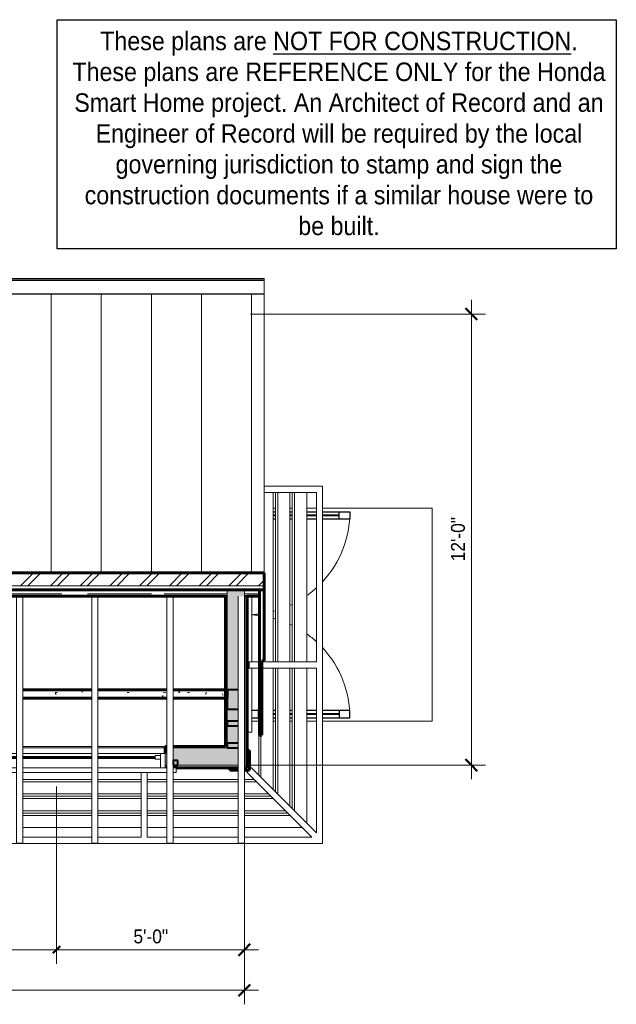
# Model space of a CAD drawing. Header units: inches. Extents: x -217 to 149, y -641 to -327.
# Tile 2 of 2: x -42 to 149, y -641 to -327. Entities that reach past the tile are written whole.
import ezdxf

# ---------------------------------------------------------------- set-up
doc = ezdxf.new("R2010")
doc.units = ezdxf.units.IN
doc.header["$MEASUREMENT"] = 0
doc.linetypes.add('3B Center Short', pattern=[0.59375, 0.375, -0.0625, 0.09375, -0.0625])
for name, color, linetype, lineweight in [('A-ANNO-DIMS', 1, 'Continuous', 9), ('A-ANNO-DIMS-48', 1, 'Continuous', 9), ('A-CLNG-PATT', 5, 'Continuous', 60), ('A-CLNG-SUSP', 5, 'Continuous', 18), ('A-DOOR', 1, 'Continuous', 18), ('A-DOOR-GLAZ', 1, 'Continuous', 40), ('A-FLOR-OTLN', 6, 'Continuous', 18), ('A-GENM', 6, 'Continuous', 9), ('A-GLAZ', 6, 'Continuous', 18), ('A-GLAZ-GLAS', 6, 'Continuous', 40), ('A-ROOF', 4, 'Continuous', 18), ('A-ROOF-OTLN', 4, 'Continuous', 9), ('A-ROOF-PATT', 8, 'Continuous', 60), ('A-WALL', 2, 'Continuous', 60), ('A-WALL-PATT', 2, 'Continuous', 60), ('I-WALL', 2, 'Continuous', 18), ('S-BEAM', 4, 'Continuous', 9)]:
    doc.layers.add(name, color=color, linetype=linetype, lineweight=lineweight)
doc.styles.add('Arial', font='arial.ttf', dxfattribs={"width": 0.9, "height": 4.425898})
doc.dimstyles.new('Linear_-_3_32__Arial_2_1', dxfattribs={"dimscale": 12, "dimtxt": 4.5, "dimasz": 0.1875, "dimexe": 0.375, "dimexo": 0.375, "dimgap": 0.0625, "dimtad": 1, "dimdec": 3, "dimrnd": 0.125, "dimzin": 3, "dimdsep": 46, "dimlunit": 4, "dimtxsty": 'Arial', "dimblk1": 'OBLIQUE', "dimblk2": 'OBLIQUE', "dimsah": 1, "dimcen": 0.09, "dimdle": 0.375, "dimazin": 0, "dimtfac": 1, "dimtdec": 3, "dimtix": 1, "dimtmove": 0, "dimatfit": 3, "dimfxl": 1, "dimtvp": 1, "dimfrac": 2, "dimtolj": 1, "dimtzin": 0, "dimarcsym": 2})
doc.dimstyles.new('Linear_-_3_32__Arial_2_2', dxfattribs={"dimscale": 12, "dimtxt": 4.5, "dimasz": 0.1875, "dimexe": 0.375, "dimexo": 0.375, "dimgap": 0.0625, "dimtad": 1, "dimdec": 3, "dimrnd": 0.125, "dimzin": 3, "dimdsep": 46, "dimlunit": 4, "dimtxsty": 'Arial', "dimblk1": 'OBLIQUE', "dimblk2": 'OBLIQUE', "dimsah": 1, "dimcen": 0.09, "dimdle": 0.375, "dimazin": 0, "dimtfac": 1, "dimtdec": 3, "dimtix": 1, "dimtmove": 0, "dimatfit": 3, "dimfxl": 1, "dimtvp": 1, "dimfrac": 2, "dimtolj": 1, "dimtzin": 0, "dimarcsym": 2})
doc.dimstyles.new('Linear_-_3_32__Arial_2_3', dxfattribs={"dimscale": 12, "dimtxt": 4.5, "dimasz": 0.3125, "dimexe": 0.375, "dimexo": 0.375, "dimgap": 0.0625, "dimtad": 1, "dimdec": 3, "dimrnd": 0.125, "dimzin": 3, "dimdsep": 46, "dimlunit": 4, "dimtxsty": 'Arial', "dimblk1": 'OBLIQUE', "dimblk2": 'OBLIQUE', "dimsah": 1, "dimcen": 0.09, "dimdle": 0.375, "dimazin": 0, "dimtfac": 1, "dimtdec": 3, "dimtix": 1, "dimtmove": 0, "dimatfit": 3, "dimfxl": 1, "dimtvp": 1, "dimfrac": 2, "dimtolj": 1, "dimtzin": 0, "dimarcsym": 2})
pattern_1 = [(135, (0, 0), (-4.006467, -4.006467), [])]
pattern_2 = [(0, (0, 0), (15.36, 3.84), [0.634, -10.886, 0.634, -10.886, -61.44]), (0, (0, 0), (15.36, 3.84), [-23.04, 0.634, -22.406, 0.634, -10.886, -26.88]), (0, (0, 0), (15.36, 3.84), [-57.6, 0.634, -7.046, 0.634, -18.566]), (120, (5.76, 1.92), (-11.005538, 11.38215), [0.634, -10.886, 0.634, -10.886, -61.44]), (120, (5.76, 1.92), (-11.005538, 11.38215), [-23.04, 0.634, -22.406, 0.634, -10.886, -26.88]), (120, (5.76, 1.92), (-11.005538, 11.38215), [-57.6, 0.634, -7.046, 0.634, -18.566]), (240, (7.68, 9.6), (-4.354462, -15.22215), [0.634, -10.886, 0.634, -10.886, -61.44]), (240, (7.68, 9.6), (-4.354462, -15.22215), [-23.04, 0.634, -22.406, 0.634, -10.886, -26.88]), (240, (7.68, 9.6), (-4.354462, -15.22215), [-57.6, 0.634, -7.046, 0.634, -18.566])]

# ---------------------------------------------------------------- blocks, each defined once
blk = doc.blocks.new('Two panel out-swing French Style - 5880FR-2991159-Clearstory Plan Visitors Center')
at = {"layer": 'A-DOOR', "lineweight": 30}
for p, q in [((-17.12, 27.56), (-17.12, 36.31)), ((-17.12, 36.31), (-14.78, 36.31)), ((-14.78, 36.31), (-14.78, 27.56)), ((48.62, 36.31), (46.28, 36.31)), ((46.28, 36.31), (46.28, 27.56)), ((48.62, 27.56), (48.62, 36.31)), ((-14.78, 32.81), (-17.12, 32.81)), ((46.28, 32.81), (48.62, 32.81)), ((-17.12, 22.49), (-17.12, 25.56)), ((-14.78, 25.56), (-14.78, 22.49)), ((46.28, 25.56), (46.28, 22.49)), ((48.62, 22.49), (48.62, 25.56)), ((-17.12, 17.11), (-17.12, 17.89)), ((-14.78, 17.89), (-14.78, 17.11)), ((46.28, 17.89), (46.28, 17.11)), ((48.62, 17.11), (48.62, 17.89)), ((-17.12, 11.74), (-17.12, 12.51)), ((-14.78, 12.51), (-14.78, 11.74)), ((46.28, 12.51), (46.28, 11.74)), ((48.62, 11.74), (48.62, 12.51)), ((46.28, 7.14), (46.28, 4.94)), ((46.28, 6.94), (48.62, 6.94)), ((48.62, 4.94), (48.62, 7.14))]:
    blk.add_line(p, q, dxfattribs=at)
at = {"layer": 'A-DOOR'}
for p, q in [((9.86, 4.94), (30.75, 4.94)), ((32.75, 4.94), (53.25, 4.94)), ((53.25, 4.94), (53.25, 3.44))]:
    blk.add_line(p, q, dxfattribs=at)
at = {"layer": 'A-DOOR', "lineweight": 9}
for centre, radius, start, end in [((-17.12, 3.44), 32.87, 47.3247, 90), ((48.62, 3.44), 32.87, 90, 132.6753), ((-17.12, 3.44), 32.87, 35.476, 42.3992), ((48.62, 3.44), 32.87, 137.6008, 144.524), ((-17.12, 3.44), 32.87, 24.6243, 26.1388), ((48.62, 3.44), 32.87, 153.8612, 155.3757), ((-17.12, 3.44), 32.87, 14.6255, 16.0466), ((48.62, 3.44), 32.87, 163.9534, 165.3745), ((-17.12, 3.44), 32.88, 2.6217, 6.4703), ((48.62, 3.44), 32.87, 173.5297, 177.3783)]:
    blk.add_arc(centre, radius, start, end, dxfattribs=at)
at = {"layer": 'A-DOOR-GLAZ'}
for p, q in [((-15.95, 32.81), (-15.95, 27.56)), ((47.45, 32.81), (47.45, 27.56)), ((-15.95, 25.56), (-15.95, 22.49)), ((47.45, 25.56), (47.45, 22.49)), ((-15.95, 17.89), (-15.95, 17.11)), ((47.45, 17.89), (47.45, 17.11)), ((-15.95, 12.51), (-15.95, 11.74)), ((47.45, 12.51), (47.45, 11.74)), ((47.45, 7.14), (47.45, 6.94))]:
    blk.add_line(p, q, dxfattribs=at)
blk = doc.blocks.new('Single Fixed - 70_ x 18_-2846920-Clearstory Plan Visitors Center')
at = {"layer": 'A-GLAZ'}
for p, q in [((-38.25, 4.94), (-37.22, 4.94)), ((-38.25, 3.44), (-38.25, 4.94)), ((-37.22, 3.44), (-38.25, 3.44)), ((-35.25, 4.94), (-13.22, 4.94)), ((-13.22, 3.44), (-35.25, 3.44)), ((-13.22, 3.44), (-34.75, 3.44)), ((-34.75, 3.44), (-34.75, -1.13)), ((-33.2, 3.44), (-33.2, -1.13)), ((-11.25, 4.94), (10.78, 4.94)), ((10.78, 3.44), (-11.25, 3.44)), ((10.78, 3.44), (-11.25, 3.44)), ((12.75, 4.94), (34.78, 4.94)), ((34.75, 3.44), (12.75, 3.44)), ((34.78, 3.44), (12.75, 3.44)), ((33.2, -1.13), (33.2, 3.44)), ((34.75, -1.13), (34.75, 3.44)), ((36.75, 4.94), (38.25, 4.94)), ((38.25, 3.44), (36.75, 3.44)), ((38.25, 4.94), (38.25, 3.44)), ((-33.2, 0.7), (-31.55, 0.7)), ((-31.55, 0.7), (-31.55, -0.55)), ((31.55, -0.55), (31.55, 0.7)), ((31.55, 0.7), (33.2, 0.7)), ((-34.75, -1.13), (-13.22, -1.13)), ((-31.55, -0.55), (-33.2, -0.55)), ((-11.25, -1.13), (10.78, -1.13)), ((12.75, -1.13), (34.75, -1.13)), ((33.2, -0.55), (31.55, -0.55))]:
    blk.add_line(p, q, dxfattribs=at)
at = {"layer": 'A-GLAZ-GLAS'}
for p, q in [((-13.22, 0.25), (-31.55, 0.25)), ((10.78, 0.25), (-11.25, 0.25)), ((31.55, 0.25), (12.75, 0.25)), ((-31.55, 0), (-13.22, 0)), ((-11.25, 0), (10.78, 0)), ((12.75, 0), (31.55, 0))]:
    blk.add_line(p, q, dxfattribs=at)
blk = doc.blocks.new('RafterBeam - RafterBeam-2734537-Clearstory Plan Visitors Center')
at = {"layer": 'S-BEAM'}
for p, q in [((-187.04, -510.78), (-187.04, -589.54)), ((-185.07, -589.54), (-185.07, -510.78)), ((-187.04, -589.54), (-185.07, -589.54))]:
    blk.add_line(p, q, dxfattribs=at)
blk = doc.blocks.new('Dimension Lumber - 2x2-2870130-Clearstory Plan Visitors Center')
at = {"layer": 'S-BEAM', "lineweight": 40}
for p, q in [((8.46, -563.17), (6.96, -563.17)), ((6.96, -563.17), (6.96, -564.67)), ((6.96, -564.67), (8.46, -564.67)), ((8.46, -564.67), (8.46, -563.17))]:
    blk.add_line(p, q, dxfattribs=at)
blk = doc.blocks.new('DIMBLOCK2-Clearstory Plan Visitors Center')
at = {"layer": 'A-ANNO-DIMS-48', "transparency": 16777216}
for p, q in [((-126.29, -571.54), (-126.29, -628.12)), ((-30.29, -571.54), (-30.29, -628.12)), ((-126.29, -623.62), (-30.29, -623.62))]:
    blk.add_line(p, q, dxfattribs=at)
at = {"layer": 'A-ANNO-DIMS-48', "linetype": '3B Center Short', "transparency": 16777216}
for p, q in [((-126.29, -623.62), (-126.29, -571.54)), ((-30.29, -623.62), (-30.29, -571.54))]:
    blk.add_line(p, q, dxfattribs=at)
at = {"layer": 'A-ANNO-DIMS-48', "lineweight": 50, "transparency": 16777216}
for p, q in [((-126.29, -623.62), (-127.41, -624.74)), ((-126.29, -623.62), (-125.16, -622.49)), ((-30.29, -623.62), (-31.41, -624.74)), ((-30.29, -623.62), (-29.16, -622.49))]:
    blk.add_line(p, q, dxfattribs=at)
at = {"layer": 'A-ANNO-DIMS-48', "color": 0, "transparency": 16777216, "insert": (-83.72, -617.13), "char_height": 4.426, "width": 13.0431, "attachment_point": 1, "line_spacing_factor": 0.938532, "style": 'Arial'}
blk.add_mtext('8\'-0"', dxfattribs=at)
blk = doc.blocks.new('_Oblique')
at = {"color": 0, "linetype": 'ByBlock', "lineweight": -2}
blk.add_line((-0.5, -0.5), (0.5, 0.5), dxfattribs=at)
blk = doc.blocks.new('DIMBLOCK3-Clearstory Plan Visitors Center')
at = {"layer": 'A-ANNO-DIMS-48', "transparency": 16777216}
for p, q in [((29.71, -566.61), (29.71, -628.12)), ((29.71, -623.62), (29.71, -566.61)), ((-30.29, -571.54), (-30.29, -628.12)), ((-30.29, -623.62), (34.21, -623.62))]:
    blk.add_line(p, q, dxfattribs=at)
at = {"layer": 'A-ANNO-DIMS-48', "linetype": '3B Center Short', "transparency": 16777216}
blk.add_line((-30.29, -623.62), (-30.29, -571.54), dxfattribs=at)
at = {"layer": 'A-ANNO-DIMS-48', "lineweight": 50, "transparency": 16777216}
for p, q in [((29.71, -623.62), (31.59, -621.74)), ((-30.29, -623.62), (-31.41, -624.74)), ((-30.29, -623.62), (-29.16, -622.49)), ((29.71, -623.62), (27.84, -625.49))]:
    blk.add_line(p, q, dxfattribs=at)
at = {"layer": 'A-ANNO-DIMS-48', "color": 0, "transparency": 16777216, "insert": (-5.72, -617.13), "char_height": 4.426, "width": 13.0431, "attachment_point": 1, "line_spacing_factor": 0.938532, "style": 'Arial'}
blk.add_mtext('5\'-0"', dxfattribs=at)
blk = doc.blocks.new('DIMBLOCK4-Clearstory Plan Visitors Center')
at = {"layer": 'A-ANNO-DIMS-48', "transparency": 16777216}
for p, q in [((102.22, -416.17), (102.22, -569.17)), ((31.65, -420.67), (106.72, -420.67)), ((102.22, -420.67), (31.65, -420.67)), ((31.65, -564.67), (106.72, -564.67)), ((102.22, -564.67), (31.65, -564.67))]:
    blk.add_line(p, q, dxfattribs=at)
at = {"layer": 'A-ANNO-DIMS-48', "lineweight": 50, "transparency": 16777216}
for p, q in [((102.22, -420.67), (100.34, -418.79)), ((102.22, -420.67), (104.09, -422.54)), ((102.22, -564.67), (100.34, -562.79)), ((102.22, -564.67), (104.09, -566.54))]:
    blk.add_line(p, q, dxfattribs=at)
at = {"layer": 'A-ANNO-DIMS-48', "color": 0, "transparency": 16777216, "insert": (95.73, -499.63), "char_height": 4.426, "width": 16.6985, "attachment_point": 1, "rotation": 90, "line_spacing_factor": 0.938532, "style": 'Arial'}
blk.add_mtext('12\'-0"', dxfattribs=at)
blk = doc.blocks.new('DIMBLOCK5-Clearstory Plan Visitors Center')
at = {"layer": 'A-ANNO-DIMS-48', "transparency": 16777216}
for p, q in [((-210.29, -566.61), (-210.29, -641.01)), ((-210.29, -636.51), (-210.29, -566.61)), ((29.71, -566.61), (29.71, -641.01)), ((29.71, -636.51), (29.71, -566.61)), ((-214.79, -636.51), (34.21, -636.51))]:
    blk.add_line(p, q, dxfattribs=at)
at = {"layer": 'A-ANNO-DIMS-48', "lineweight": 50, "transparency": 16777216}
for p, q in [((-210.29, -636.51), (-208.41, -634.64)), ((29.71, -636.51), (31.59, -634.64)), ((-210.29, -636.51), (-212.16, -638.39)), ((29.71, -636.51), (27.84, -638.39))]:
    blk.add_line(p, q, dxfattribs=at)
at = {"layer": 'A-ANNO-DIMS-48', "color": 0, "transparency": 16777216, "insert": (-97.24, -630.02), "char_height": 4.426, "width": 16.6985, "attachment_point": 1, "line_spacing_factor": 0.938532, "style": 'Arial'}
blk.add_mtext('20\'-0"', dxfattribs=at)

msp = doc.modelspace()

# ---------------------------------------------------------------- hatches: boundary and pattern name
at = {"layer": 'A-CLNG-PATT', "lineweight": 9}
h = msp.add_hatch(dxfattribs=at)
h.set_pattern_fill('FP_2', color=256, style=0, pattern_type=2)
h.set_pattern_definition(pattern_2)
h.paths.add_polyline_path([(24.2139, -543.2449), (24.2139, -540.6679), (6.9324, -540.6679), (6.9324, -543.2449), (19.4796, -543.2449)], flags=0)
h.paths.add_polyline_path([(-187.0361, -543.2449), (-187.0361, -540.6679), (-204.7861, -540.6679), (-204.7861, -543.2449), (-204.2861, -543.2449)], flags=0)
h.paths.add_polyline_path([(-91.0361, -543.2449), (-91.0361, -540.6679), (-113.0676, -540.6679), (-113.0676, -543.2449), (-112.526, -543.2449)], flags=0)
h.paths.add_polyline_path([(-89.0676, -543.2449), (-67.0361, -543.2449), (-67.0361, -540.6679), (-89.0676, -540.6679), (-89.0676, -541.9455)], flags=0)
h.paths.add_polyline_path([(-185.0676, -543.2449), (-163.0361, -543.2449), (-163.0361, -540.6679), (-185.0676, -540.6679), (-185.0676, -543.0281)], flags=0)
h.paths.add_polyline_path([(4.9639, -543.2449), (4.9639, -540.6679), (-17.0676, -540.6679), (-17.0676, -543.2449), (-16.522, -543.2449)], flags=0)
h.paths.add_polyline_path([(-161.0676, -543.2449), (-139.0361, -543.2449), (-139.0361, -540.6679), (-161.0676, -540.6679), (-161.0676, -542.7575)], flags=0)
h.paths.add_polyline_path([(-65.0676, -543.2449), (-43.0361, -543.2449), (-43.0361, -540.6679), (-65.0676, -540.6679), (-65.0676, -541.6748)], flags=0)
h.paths.add_polyline_path([(-19.0361, -543.2449), (-19.0361, -540.6679), (-41.0676, -540.6679), (-41.0676, -543.2449)], flags=0)
h.paths.add_polyline_path([(-115.0361, -543.2449), (-115.0361, -540.6679), (-137.0676, -540.6679), (-137.0676, -543.2449)], flags=0)
at = {"layer": 'A-ROOF-PATT', "lineweight": 9}
h = msp.add_hatch(dxfattribs=at)
h.set_pattern_fill('FP_6', color=256, style=0, pattern_type=2)
h.set_pattern_definition([(270, (0, -26.816), (16, 1e-15), [])])
h.paths.add_polyline_path([(36.0889, -503.3023), (36.0889, -414.2929), (-216.6611, -414.2929), (-216.6611, -503.3023), (31.4801, -503.3023)], flags=0)
h = msp.add_hatch(dxfattribs=at)
h.set_pattern_fill('FP_5', color=256, style=0, pattern_type=2)
h.set_pattern_definition([(45, (0, 0), (-4.75176, 4.75176), []), (45, (0, 7.2), (-4.75176, 4.75176), [])])
h.paths.add_polyline_path([(-208.5301, -507.4254), (36.0889, -507.4254), (36.0889, -503.3023), (-216.6611, -503.3023), (-216.6611, -507.4254)], flags=0)
h = msp.add_hatch(dxfattribs=at)
h.set_pattern_fill('FP_3', color=256, style=0, pattern_type=2)
h.set_pattern_definition([(0, (0, 0), (8.976, 4.08), [61.2, -8.16, 20.4, -4.08]), (0, (5.426, 2.04), (-4.08, 5.426), [12.24, -1.346, 24.48, -3.06]), (0, (2.04, 3.468), (21.216, 2.734), [32.64, -5.712, 16.32, -4.08])])
h.paths.add_polyline_path([(31.4801, -510.7754), (34.5889, -510.7754), (34.5889, -508.7138), (29.7139, -508.7138), (29.7139, -510.7754), (30.5889, -510.7754)], flags=0)
h.paths.add_polyline_path([(23.7139, -510.7754), (24.2139, -510.7754), (24.2139, -508.7138), (-204.7861, -508.7138), (-204.7861, -510.7754), (-16.522, -510.7754)], flags=0)
h.paths.add_polyline_path([(-211.1611, -510.7754), (-210.2861, -510.7754), (-210.2861, -508.7138), (-215.1611, -508.7138), (-215.1611, -510.7754)], flags=0)
at = {"layer": 'A-WALL-PATT'}
msp.add_hatch(color=256, dxfattribs=at).paths.add_polyline_path([(24.2139, -559.1679), (27.7454, -559.1679), (27.7454, -510.7754), (29.7139, -510.7754), (29.7139, -508.7138), (24.2139, -508.7138), (24.2139, -558.6679)], flags=0)
at = {"layer": 'A-WALL-PATT', "lineweight": 9}
h = msp.add_hatch(dxfattribs=at)
h.set_pattern_fill('FP_2', color=256, style=0, pattern_type=2)
h.set_pattern_definition(pattern_2)
h.paths.add_polyline_path([(24.2139, -558.6679), (24.2139, -510.7754), (23.7139, -510.7754), (23.7139, -558.6679)], flags=0)
h = msp.add_hatch(dxfattribs=at)
h.set_pattern_fill('FP_1', color=256, style=0, pattern_type=2)
h.set_pattern_definition(pattern_1)
h.paths.add_polyline_path([(30.2139, -565.1679), (30.5889, -565.1679), (30.5889, -510.7754), (30.2139, -510.7754), (30.2139, -564.6679)], flags=0)
at = {"layer": 'A-WALL-PATT'}
h = msp.add_hatch(color=256, dxfattribs=at)
h.paths.add_polyline_path([(-89.0676, -564.6679), (-67.0361, -564.6679), (-67.0361, -559.1679), (-89.0676, -559.1679), (-89.0676, -562.3441)], flags=0)
h.paths.add_polyline_path([(6.9324, -564.6679), (27.7454, -564.6679), (27.7454, -559.1679), (6.9324, -559.1679), (6.9324, -563.9805)], flags=0)
h.paths.add_polyline_path([(4.9639, -564.6679), (4.9639, -559.1679), (4.4639, -559.1679), (4.4639, -564.6679)], flags=0)
h.paths.add_polyline_path([(-65.0676, -564.6679), (-65.0361, -564.6679), (-65.0361, -559.1679), (-65.0676, -559.1714), (-65.0676, -564.6649)], flags=0)
h.paths.add_polyline_path([(-91.0361, -564.6679), (-91.0361, -559.1679), (-91.5361, -559.1679), (-91.5361, -564.6679)], flags=0)
h.paths.add_polyline_path([(-204.7861, -564.6679), (-187.0361, -564.6679), (-187.0361, -559.1679), (-204.7861, -559.1679)], flags=0)
h.paths.add_polyline_path([(-184.5291, -564.6679), (-163.0361, -564.6679), (-163.0361, -559.1679), (-185.0676, -559.1679), (-185.0676, -564.6679)], flags=0)
h.paths.add_polyline_path([(-161.0676, -564.6679), (-161.0361, -564.6679), (-161.0361, -559.1679), (-161.0676, -559.1679), (-161.0676, -562.3699)], flags=0)
at = {"layer": 'A-WALL-PATT', "lineweight": 9}
h = msp.add_hatch(dxfattribs=at)
h.set_pattern_fill('FP_2', color=256, style=0, pattern_type=2)
h.set_pattern_definition(pattern_2)
h.paths.add_polyline_path([(24.2139, -559.1679), (24.2139, -558.6679), (6.9324, -558.6679), (6.9324, -559.1679), (19.4796, -559.1679)], flags=0)
h.paths.add_polyline_path([(4.9639, -559.1679), (4.9639, -558.6679), (4.4639, -558.6679), (4.4639, -559.1679)], flags=0)
h.paths.add_polyline_path([(-184.5291, -559.1679), (-163.0361, -559.1679), (-163.0361, -558.6679), (-185.0676, -558.6679), (-185.0676, -559.1679)], flags=0)
h.paths.add_polyline_path([(-204.2861, -559.1679), (-187.0361, -559.1679), (-187.0361, -558.6679), (-204.2861, -558.6679)], flags=0)
h.paths.add_polyline_path([(-161.0676, -559.1679), (-161.0361, -559.1679), (-161.0361, -558.6679), (-161.0676, -558.6683)], flags=0)
h.paths.add_polyline_path([(-91.5361, -559.1679), (-91.0361, -559.1679), (-91.0361, -558.6679), (-91.5361, -558.6679)], flags=0)
h.paths.add_polyline_path([(-65.0361, -559.1679), (-65.0361, -558.6679), (-65.0676, -558.6679), (-65.0676, -559.1679)], flags=0)
h.paths.add_polyline_path([(-89.0676, -559.1679), (-67.0361, -559.1679), (-67.0361, -558.6679), (-89.0676, -558.6679), (-89.0676, -558.7145)], flags=0)
h = msp.add_hatch(dxfattribs=at)
h.set_pattern_fill('FP_4', color=256, style=0, pattern_type=2)
h.set_pattern_definition([(45, (0, 0), (-4.006467, 4.006467), []), (135, (0, 0), (-4.006467, -4.006467), [])])
h.paths.add_polyline_path([(27.7454, -566.2929), (27.7454, -565.5429), (25.0889, -565.5429), (25.0889, -566.2929)], flags=0)
h.paths.add_polyline_path([(29.7139, -566.2929), (31.3389, -566.2929), (31.3389, -560.0429), (30.5889, -560.0429), (30.5889, -565.5429), (29.7139, -565.5429), (29.7139, -565.6622)], flags=0)
h = msp.add_hatch(dxfattribs=at)
h.set_pattern_fill('FP_1', color=256, style=0, pattern_type=2)
h.set_pattern_definition(pattern_1)
h.paths.add_polyline_path([(4.9639, -565.5429), (4.9639, -565.1679), (4.4639, -565.1679), (4.4639, -565.5429)], flags=0)
h.paths.add_polyline_path([(30.5889, -565.5429), (30.5889, -565.1679), (29.7139, -565.1752), (29.7139, -565.5429)], flags=0)
h.paths.add_polyline_path([(7.4791, -565.5429), (27.7454, -565.5429), (27.7454, -565.1679), (6.9324, -565.1679), (6.9324, -565.5429)], flags=0)
h.paths.add_polyline_path([(-163.0361, -565.5429), (-163.0361, -565.1679), (-185.0676, -565.1679), (-185.0676, -565.5429), (-164.5361, -565.5429)], flags=0)
h.paths.add_polyline_path([(-161.0676, -565.5429), (-161.0361, -565.5429), (-161.0361, -565.1679), (-161.0676, -565.1682)], flags=0)
h.paths.add_polyline_path([(-208.3176, -565.5429), (-187.0361, -565.5429), (-187.0361, -565.1679), (-208.3176, -565.1679), (-208.3176, -565.2909)], flags=0)
h.paths.add_polyline_path([(-210.7861, -565.5429), (-210.2861, -565.5429), (-210.2861, -565.1679), (-210.7861, -565.1679)], flags=0)
h.paths.add_polyline_path([(-91.5361, -565.5429), (-91.0361, -565.5358), (-91.0361, -565.1679), (-91.5361, -565.1679)], flags=0)
h.paths.add_polyline_path([(-89.0676, -565.5429), (-67.0361, -565.5429), (-67.0361, -565.1679), (-89.0676, -565.1679), (-89.0676, -565.508)], flags=0)
h.paths.add_polyline_path([(-65.0361, -565.5429), (-65.0361, -565.1679), (-65.0676, -565.1684), (-65.0676, -565.5429)], flags=0)

# ---------------------------------------------------------------- linework, layer by layer
msp.add_lwpolyline([(-30.0387, -326.711), (148.5324, -326.711), (148.5324, -399.8608), (-30.0387, -399.8608)], close=True)
at = {"layer": 'A-CLNG-SUSP', "lineweight": 60}
for p, q in [((-19.0361, -540.6679), (-41.0676, -540.6679)), ((-41.0676, -543.2449), (-19.0361, -543.2449)), ((4.9639, -540.6679), (-17.0676, -540.6679)), ((-17.0676, -543.2449), (4.9639, -543.2449)), ((24.2139, -540.6679), (6.9324, -540.6679)), ((6.9324, -543.2449), (24.2139, -543.2449)), ((24.2139, -543.2449), (24.2139, -540.6679))]:
    msp.add_line(p, q, dxfattribs=at)
at = {"layer": 'A-FLOR-OTLN'}
for p, q in [((39.6658, -482.6679), (38.887, -482.6679)), ((45.0408, -482.6679), (44.262, -482.6679)), ((52.7139, -482.6679), (49.637, -482.6679)), ((89.7139, -482.6679), (54.7139, -482.6679)), ((89.7139, -550.6679), (89.7139, -482.6679)), ((32.0889, -550.6679), (34.2908, -550.6679)), ((38.887, -550.6679), (39.6658, -550.6679)), ((44.262, -550.6679), (45.0408, -550.6679)), ((49.637, -550.6679), (52.7139, -550.6679)), ((54.7139, -550.6679), (89.7139, -550.6679))]:
    msp.add_line(p, q, dxfattribs=at)
at = {"layer": 'A-GENM'}
for p, q in [((54.7139, -475.6679), (36.0889, -475.6679)), ((36.0889, -477.6679), (52.7139, -477.6679)), ((38.887, -477.6679), (38.887, -531.6679)), ((39.6658, -477.6679), (39.6658, -531.6679)), ((40.3729, -477.6679), (40.3729, -531.6679)), ((44.262, -477.6679), (44.262, -531.6679)), ((45.0408, -477.6679), (45.0408, -531.6679)), ((45.7479, -477.6679), (45.7479, -531.6679)), ((49.637, -477.6679), (49.637, -531.6679)), ((52.7139, -477.6679), (52.7139, -531.6679)), ((54.7139, -589.6679), (54.7139, -475.6679)), ((34.2908, -510.7754), (34.2908, -531.6679)), ((30.5889, -532.5429), (31.2139, -532.5429)), ((31.2139, -532.7929), (30.5889, -532.7929)), ((31.2139, -531.6679), (31.2139, -533.6679)), ((34.5889, -531.6679), (31.2139, -531.6679)), ((31.2139, -533.6679), (34.5889, -533.6679)), ((34.2908, -533.6679), (34.2908, -567.8306)), ((52.7139, -531.6679), (35.3389, -531.6679)), ((35.3389, -533.6679), (52.7139, -533.6679)), ((38.887, -533.6679), (38.887, -572.4268)), ((39.6658, -533.6679), (39.6658, -573.2056)), ((40.3729, -533.6679), (40.3729, -573.9127)), ((44.262, -533.6679), (44.262, -577.8018)), ((45.0408, -533.6679), (45.0408, -578.5806)), ((45.7479, -533.6679), (45.7479, -579.2877)), ((49.637, -533.6679), (49.637, -583.1768)), ((52.7139, -533.6679), (52.7139, -586.2537)), ((34.9979, -555.0988), (34.9979, -568.5377)), ((31.921, -565.4608), (31.3389, -566.0429)), ((52.7139, -586.2537), (31.921, -565.4608)), ((-3.2861, -567.0429), (-3.2861, -587.6679)), ((-1.2861, -587.6679), (-1.2861, -567.0429)), ((31.0889, -566.2929), (30.5068, -566.875)), ((30.5068, -566.875), (51.2997, -587.6679)), ((-19.0361, -569.2448), (-41.0676, -569.2448)), ((-19.0361, -569.9519), (-41.0676, -569.9519)), ((-3.2861, -569.2448), (-17.0676, -569.2448)), ((-3.2861, -569.9519), (-17.0676, -569.9519)), ((4.9639, -569.2448), (-1.2861, -569.2448)), ((4.9639, -569.9519), (-1.2861, -569.9519)), ((27.7454, -569.2448), (6.9324, -569.2448)), ((27.7454, -569.9519), (6.9324, -569.9519)), ((32.8766, -569.2448), (29.7139, -569.2448)), ((33.5837, -569.9519), (29.7139, -569.9519)), ((-19.0361, -573.841), (-41.0676, -573.841)), ((-19.0361, -574.6198), (-41.0676, -574.6198)), ((-3.2861, -573.841), (-17.0676, -573.841)), ((-3.2861, -574.6198), (-17.0676, -574.6198)), ((4.9639, -573.841), (-1.2861, -573.841)), ((4.9639, -574.6198), (-1.2861, -574.6198)), ((27.7454, -573.841), (6.9324, -573.841)), ((27.7454, -574.6198), (6.9324, -574.6198)), ((37.4727, -573.841), (29.7139, -573.841)), ((38.2516, -574.6198), (29.7139, -574.6198)), ((-19.0361, -575.3269), (-41.0676, -575.3269)), ((-3.2861, -575.3269), (-17.0676, -575.3269)), ((4.9639, -575.3269), (-1.2861, -575.3269)), ((27.7454, -575.3269), (6.9324, -575.3269)), ((38.9587, -575.3269), (29.7139, -575.3269)), ((-19.0361, -579.216), (-41.0676, -579.216)), ((-19.0361, -579.9948), (-41.0676, -579.9948)), ((-19.0361, -580.7019), (-41.0676, -580.7019)), ((-3.2861, -579.216), (-17.0676, -579.216)), ((-3.2861, -579.9948), (-17.0676, -579.9948)), ((-3.2861, -580.7019), (-17.0676, -580.7019)), ((4.9639, -579.216), (-1.2861, -579.216)), ((4.9639, -579.9948), (-1.2861, -579.9948)), ((4.9639, -580.7019), (-1.2861, -580.7019)), ((27.7454, -579.216), (6.9324, -579.216)), ((27.7454, -579.9948), (6.9324, -579.9948)), ((27.7454, -580.7019), (6.9324, -580.7019)), ((42.8477, -579.216), (29.7139, -579.216)), ((43.6266, -579.9948), (29.7139, -579.9948)), ((44.3337, -580.7019), (29.7139, -580.7019)), ((-19.0361, -584.591), (-41.0676, -584.591)), ((-3.2861, -584.591), (-17.0676, -584.591)), ((4.9639, -584.591), (-1.2861, -584.591)), ((27.7454, -584.591), (6.9324, -584.591)), ((48.2227, -584.591), (29.7139, -584.591)), ((-19.0361, -587.6679), (-41.0676, -587.6679)), ((-3.2861, -587.6679), (-17.0676, -587.6679)), ((4.9639, -587.6679), (-1.2861, -587.6679)), ((27.7454, -587.6679), (6.9324, -587.6679)), ((51.2997, -587.6679), (29.7139, -587.6679)), ((-171.2861, -589.6679), (54.7139, -589.6679))]:
    msp.add_line(p, q, dxfattribs=at)
at = {"layer": 'A-ROOF'}
for p, q in [((36.0889, -414.2929), (-216.6611, -414.2929)), ((36.0889, -503.3023), (36.0889, -414.2929)), ((-216.6611, -507.4254), (36.0889, -507.4254)), ((-216.6611, -508.4562), (36.0889, -508.4562))]:
    msp.add_line(p, q, dxfattribs=at)
at = {"layer": 'A-ROOF', "lineweight": 60}
for p, q in [((36.0889, -503.3023), (-216.6611, -503.3023)), ((36.0889, -508.7138), (36.0889, -503.3023)), ((-215.1611, -508.7138), (34.5889, -508.7138)), ((-204.2861, -510.7754), (23.7139, -510.7754)), ((30.5889, -510.7754), (34.5889, -510.7754))]:
    msp.add_line(p, q, dxfattribs=at)
at = {"layer": 'A-ROOF-OTLN'}
for p, q in [((-216.6611, -409.2929), (36.0889, -409.2929)), ((-216.6611, -409.7929), (36.0889, -409.7929)), ((-216.6611, -409.9179), (36.0889, -409.9179)), ((36.0889, -409.2929), (36.0889, -414.2929)), ((-216.6611, -414.1679), (36.0889, -414.1679))]:
    msp.add_line(p, q, dxfattribs=at)
at = {"layer": 'A-ROOF-OTLN', "lineweight": 60}
for p, q in [((36.0889, -508.7138), (34.5889, -508.7138)), ((34.5889, -508.7138), (34.5889, -555.0988)), ((36.0889, -531.3909), (36.0889, -508.7138)), ((35.3389, -555.0988), (35.3389, -531.3909)), ((35.3389, -531.3909), (36.0889, -531.3909)), ((34.5889, -555.0988), (35.3389, -555.0988))]:
    msp.add_line(p, q, dxfattribs=at)
at = {"layer": 'A-WALL'}
for p, q in [((31.3389, -560.0429), (30.5889, -560.0429)), ((30.5889, -560.0429), (30.5889, -565.5429)), ((31.3389, -566.2929), (31.3389, -560.0429)), ((25.0889, -565.5429), (25.0889, -566.2929)), ((27.7454, -565.5429), (25.0889, -565.5429)), ((25.0889, -566.2929), (27.7454, -566.2929)), ((29.7139, -566.2929), (31.3389, -566.2929))]:
    msp.add_line(p, q, dxfattribs=at)
at = {"layer": 'I-WALL'}
for p, q in [((24.2139, -559.1679), (24.2139, -508.7138)), ((29.7139, -510.7754), (29.7139, -508.7138)), ((24.2139, -510.7754), (23.7139, -510.7754)), ((30.5889, -510.7754), (29.7139, -510.7754)), ((30.2139, -565.1679), (30.2139, -510.7754)), ((-41.0676, -558.6679), (-19.0361, -558.6679)), ((-17.0676, -558.6679), (4.4639, -558.6679)), ((4.4639, -559.1679), (4.9639, -559.1679)), ((6.9324, -559.1679), (24.2139, -559.1679)), ((4.4639, -564.6679), (4.9639, -564.6679)), ((4.4639, -565.1679), (4.9639, -565.1679)), ((6.9324, -564.6679), (27.7454, -564.6679)), ((6.9324, -565.1679), (27.7454, -565.1679)), ((29.7139, -565.1679), (30.2139, -565.1679))]:
    msp.add_line(p, q, dxfattribs=at)
at = {"layer": 'I-WALL', "lineweight": 60}
for p, q in [((23.7139, -510.7754), (23.7139, -558.6679)), ((30.5889, -560.0429), (30.5889, -510.7754)), ((4.9639, -558.6679), (4.4639, -558.6679)), ((4.4639, -558.6679), (4.4639, -560.9794)), ((23.7139, -558.6679), (6.9324, -558.6679)), ((7.9639, -565.5429), (25.0889, -565.5429)), ((29.7139, -565.5429), (30.5889, -565.5429))]:
    msp.add_line(p, q, dxfattribs=at)
at = {"layer": 'S-BEAM', "lineweight": 40}
for p, q in [((27.7454, -540.6679), (24.2139, -540.6679)), ((24.2139, -540.6679), (24.2139, -546.8526)), ((24.2139, -546.8526), (27.7454, -546.8526)), ((27.7454, -550.6679), (24.2139, -550.6679)), ((24.2139, -550.6679), (24.2139, -552.1679)), ((24.2139, -552.1679), (27.7454, -552.1679)), ((27.7454, -557.6679), (24.2139, -557.6679)), ((24.2139, -557.6679), (24.2139, -559.1679)), ((24.2139, -559.1679), (27.7454, -559.1679))]:
    msp.add_line(p, q, dxfattribs=at)
at = {"layer": 'S-BEAM'}
for p, q in [((-19.0361, -559.1679), (-41.0676, -559.1679)), ((4.4639, -559.1679), (-17.0676, -559.1679))]:
    msp.add_line(p, q, dxfattribs=at)

# ---------------------------------------------------------------- block references
at = {"layer": 'A-DOOR', "rotation": 269.9999999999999}
msp.add_blockref('Two panel out-swing French Style - 5880FR-2991159-Clearstory Plan Visitors Center', (27.1514, -500.9179), dxfattribs=at)
at = {"layer": 'A-GLAZ', "rotation": 180}
msp.add_blockref('Single Fixed - 70_ x 18_-2846920-Clearstory Plan Visitors Center', (-30.2861, -562.1054), dxfattribs=at)
at = {"layer": 'S-BEAM'}
for name, p in [('RafterBeam - RafterBeam-2734537-Clearstory Plan Visitors Center', (144, 0)), ('RafterBeam - RafterBeam-2734537-Clearstory Plan Visitors Center', (168, 0)), ('RafterBeam - RafterBeam-2734537-Clearstory Plan Visitors Center', (192, 0)), ('RafterBeam - RafterBeam-2734537-Clearstory Plan Visitors Center', (214.7815, 0)), ('Dimension Lumber - 2x2-2870130-Clearstory Plan Visitors Center', (0, 0))]:
    msp.add_blockref(name, p, dxfattribs=at)

# ---------------------------------------------------------------- texts
at = {"insert": (59.9359, -330.5533), "char_height": 5.9011976, "width": 170.64303, "attachment_point": 2, "style": 'Arial'}
msp.add_mtext('These plans are {\\LNOT FOR CONSTRUCTION}. These plans are REFERENCE ONLY for the Honda Smart Home project. An Architect of Record and an Engineer of Record will be required by the local governing jurisdiction to stamp and sign the construction documents if a similar house were to be built.', dxfattribs=at)

# ---------------------------------------------------------------- dimensions: what is measured, and where the dimension line sits
at = {"layer": 'A-ANNO-DIMS'}
dim = msp.add_linear_dim(base=(102.2181, -564.6679), p1=(27.1514, -420.6679), p2=(27.1514, -564.6679), angle=90, dimstyle='Linear_-_3_32__Arial_2_3', override={"dimpost": '<>', "dimfxl": 144}, dxfattribs=at)
dim.commit()
dim.dimension.update_dxf_attribs({"geometry": 'DIMBLOCK4-Clearstory Plan Visitors Center', "text_midpoint": (99.2084, -492.6679)})
for base, p1, p2, dimstyle, override, picture, middle in [((29.7139, -636.5144), (-210.2861, -562.1054), (29.7139, -562.1054), 'Linear_-_3_32__Arial_2_3', {"dimpost": '<>', "dimfxl": 240}, 'DIMBLOCK5-Clearstory Plan Visitors Center', (-90.2861, -633.5046)), ((29.7139, -623.6171), (-30.2861, -567.0429), (29.7139, -562.1054), 'Linear_-_3_32__Arial_2_2', {"dimpost": '<>', "dimfxl": 60.202815}, 'DIMBLOCK3-Clearstory Plan Visitors Center', (-0.2861, -620.6073)), ((-30.2861, -623.6171), (-126.2861, -567.0429), (-30.2861, -567.0429), 'Linear_-_3_32__Arial_2_1', {"dimpost": '<>', "dimfxl": 96}, 'DIMBLOCK2-Clearstory Plan Visitors Center', (-78.2861, -620.6073))]:
    dim = msp.add_linear_dim(base=base, p1=p1, p2=p2, dimstyle=dimstyle, override=override, dxfattribs=at)
    dim.commit()
    dim.dimension.update_dxf_attribs({"geometry": picture, "text_midpoint": middle})

doc.saveas('drawing.dxf')
